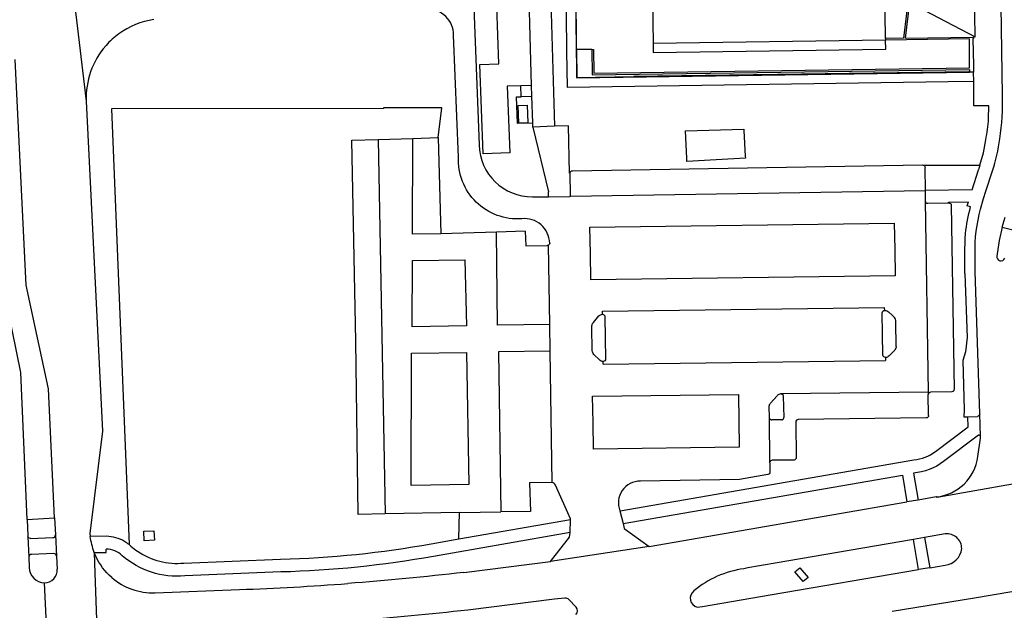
# Model space of a CAD drawing. Header units: metres. Extents: x 256351 to 256908, y 533292 to 533854.
# Tile 5 of 15: x 256537 to 256724, y 533480 to 533592. Entities that reach past the tile are written whole.
import ezdxf

# ---------------------------------------------------------------- set-up
doc = ezdxf.new("R2010")
doc.units = ezdxf.units.M
doc.header["$LTSCALE"] = 0.5
for name, color, linetype in [('G_BAGPAND', 1, 'Continuous'), ('G_BTD', 84, 'Continuous'), ('G_OTD', 8, 'Continuous'), ('G_OWG', 9, 'Continuous'), ('G_PND', 1, 'Continuous'), ('G_SHD', 12, 'Continuous'), ('G_WGD', 8, 'Continuous'), ('G_WTD', 140, 'Continuous'), ('L_SHD', 12, 'RASTER')]:
    doc.layers.add(name, color=color, linetype=linetype)
doc.linetypes.add('RASTER', pattern='A,4,-1,[4,TOPOCAD.SHX,S=0.5,R=0,X=-0.5,Y=0],-1', length=6)

msp = doc.modelspace()

# ---------------------------------------------------------------- linework, layer by layer
at = {"layer": 'G_BAGPAND'}
msp.add_lwpolyline([(256657.179, 533587.124), (256657.204, 533585.396), (256701.194, 533586.038), (256701.168, 533587.766)], dxfattribs=at)
at = {"layer": 'G_BTD'}
for points in [[(256627.989, 533583.285), (256627.559, 533594.127)], [(256632.115, 533579.089), (256629.541, 533579.007), (256630.052, 533566.408), (256625.023, 533566.204), (256624.338, 533583.161), (256627.989, 533583.285)], [(256634.164, 533579.154), (256632.115, 533579.089)], [(256632.182, 533577.07), (256632.115, 533579.089)], [(256634.4, 533572.014), (256631.467, 533571.929), (256631.304, 533577), (256632.183, 533577.023), (256632.182, 533577.07)], [(256616.479, 533569.307), (256617.155, 533574.911), (256606.104, 533574.911), (256606.106, 533574.798), (256554.634, 533574.752), (256557.964, 533492.162)], [(256663.528, 533565.354), (256663.284, 533570.539), (256674.325, 533570.865), (256674.346, 533570.621), (256674.61, 533565.781), (256674.63, 533565.415), (256663.548, 533564.765), (256663.528, 533565.354)], [(256708.406, 533564.04), (256719.026, 533564.045)], [(256620.422, 533493.234), (256620.545, 533498.234)], [(256560.845, 533492.847), (256560.773, 533494.676), (256562.692, 533494.759), (256562.801, 533492.973), (256560.845, 533492.847)]]:
    msp.add_lwpolyline(points, dxfattribs=at)
at = {"layer": 'G_OTD'}
for points in [[(256632.182, 533577.07), (256634.231, 533577.135)], [(256633.332, 533575.439), (256633.442, 533572.093), (256631.761, 533572.033), (256631.65, 533575.381), (256633.332, 533575.439)]]:
    msp.add_lwpolyline(points, dxfattribs=at)
at = {"layer": 'G_OWG'}
for points in [[(256538.693, 533496.937), (256543.869, 533497.26)], [(256685.584, 533485.158), (256684.004, 533486.993), (256684.962, 533487.781), (256686.533, 533485.933), (256685.584, 533485.158)]]:
    msp.add_lwpolyline(points, dxfattribs=at)
at = {"layer": 'G_PND'}
for points in [[(256701.164, 533588.065), (256700.889, 533606.779)], [(256657.061, 533595.286), (256657.179, 533587.124)], [(256701.168, 533587.766), (256657.179, 533587.124)], [(256701.164, 533588.065), (256701.168, 533587.766)]]:
    msp.add_lwpolyline(points, dxfattribs=at)
at = {"layer": 'G_SHD'}
for points in [[(256706.82, 533606.863), (256704.53, 533588.12), (256701.164, 533588.065)], [(256705.712, 533594.884), (256704.887, 533588.126), (256717.796, 533588.338), (256717.81, 533588.04), (256717.692, 533588.038), (256717.791, 533582.919), (256717.815, 533581.707)], [(256645.586, 533585.994), (256645.886, 533585.998), (256645.949, 533581.514), (256717.073, 533582.506), (256717.07, 533582.913), (256717.024, 533588.027), (256701.168, 533587.766)], [(256645.586, 533585.994), (256645.653, 533581.21), (256717.076, 533582.206), (256717.08, 533581.703)], [(256717.815, 533581.707), (256717.08, 533581.703)]]:
    msp.add_lwpolyline(points, dxfattribs=at)
at = {"layer": 'G_WGD'}
for points in [[(256544.127, 533626.731), (256543.883, 533626.562), (256549.866, 533576.183)], [(256723.307, 533577.328), (256722.873, 533607.037)], [(256634.164, 533579.154), (256633.472, 533604.98), (256633.826, 533604.992)], [(256642.676, 533585.953), (256642.449, 533603.053), (256656.942, 533603.248)], [(256637.295, 533601.373), (256637.36, 533599.421), (256637.661, 533599.426), (256638.472, 533571.425)], [(256717.875, 533579.917), (256712.994, 533579.841), (256640.939, 533578.804), (256640.844, 533585.675), (256640.685, 533599.732)], [(256705.712, 533594.884), (256718.125, 533588.376), (256718.077, 533592.52), (256718.029, 533596.663), (256706.47, 533601.087)], [(256623.215, 533593.972), (256624.224, 533567.914)], [(256620.346, 533565.61), (256619.412, 533588.72)], [(256553.612, 533586.743), (256553.544, 533586.665)], [(256642.676, 533585.953), (256642.747, 533580.613), (256717.08, 533581.703)], [(256538.693, 533496.937), (256537.482, 533524.796), (256533.596, 533544.051), (256531.889, 533583.774)], [(256543.869, 533497.26), (256542.697, 533521.687), (256538.487, 533541.315), (256536.397, 533584.071)], [(256717.875, 533579.917), (256717.815, 533581.707)], [(256634.231, 533577.135), (256634.164, 533579.154)], [(256720.675, 533572.821), (256720.72, 533575.286), (256717.9, 533575.29), (256717.875, 533579.917)], [(256634.398, 533572.073), (256634.231, 533577.135)], [(256549.866, 533576.183), (256552.92, 533513.637), (256550.564, 533494.244), (256550.63, 533493.684)], [(256634.4, 533572.014), (256634.398, 533572.073)], [(256634.429, 533571.286), (256634.4, 533572.014)], [(256638.472, 533571.425), (256634.429, 533571.286)], [(256641.328, 533562.555), (256641.142, 533571.516), (256638.472, 533571.425)], [(256634.429, 533571.286), (256637.368, 533559.005)], [(256606.45, 533497.977), (256601.344, 533497.866), (256600.865, 533530.729), (256600.155, 533568.825), (256605.109, 533568.941)], [(256605.109, 533568.941), (256611.71, 533569.126)], [(256605.109, 533568.941), (256606.45, 533497.977)], [(256611.625, 533550.975), (256611.71, 533569.126)], [(256611.71, 533569.126), (256616.479, 533569.307)], [(256616.479, 533569.307), (256616.963, 533551.051)], [(256719.026, 533564.045), (256719.675, 533566.397), (256720.163, 533568.873)], [(256641.904, 533563.014), (256708.179, 533564.113)], [(256641.46, 533562.558), (256641.328, 533562.555)], [(256641.56, 533558.288), (256641.46, 533562.558)], [(256708.629, 533563.546), (256708.679, 533559.283)], [(256717.567, 533559.394), (256718.746, 533563.2)], [(256719.163, 533555.724), (256719.684, 533557.77), (256720.155, 533559.14), (256721.398, 533562.976)], [(256637.381, 533558.093), (256637.368, 533559.005)], [(256641.531, 533558.207), (256708.679, 533559.283)], [(256708.679, 533559.283), (256708.66, 533557.447)], [(256717.567, 533559.394), (256708.679, 533559.283)], [(256634.352, 533558.051), (256637.381, 533558.093)], [(256637.381, 533558.093), (256641.418, 533558.15)], [(256708.648, 533557.32), (256709.232, 533521.028)], [(256708.648, 533557.32), (256708.658, 533557.32)], [(256708.66, 533557.447), (256708.658, 533557.32)], [(256709.177, 533556.85), (256713.094, 533556.903)], [(256713.092, 533557.068), (256716.859, 533557.111)], [(256713.094, 533556.903), (256713.092, 533557.068)], [(256717.249, 533556.152), (256716.616, 533556.326), (256716.859, 533557.111)], [(256713.595, 533556.466), (256714.149, 533521.564)], [(256645.295, 533547.319), (256645.214, 533552.322), (256702.801, 533553.089), (256702.891, 533548.106)], [(256723.255, 533552.288), (256723.785, 533554.211)], [(256616.963, 533551.051), (256611.625, 533550.975)], [(256627.521, 533551.38), (256616.963, 533551.051)], [(256632.964, 533551.549), (256627.521, 533551.38)], [(256637.603, 533533.849), (256627.718, 533533.715), (256627.521, 533551.38)], [(256632.964, 533551.549), (256633.086, 533548.79), (256637.124, 533548.828)], [(256723.255, 533552.288), (256722.652, 533549.803), (256722.216, 533546.847)], [(256723.255, 533552.288), (256725.246, 533551.783)], [(256637.603, 533533.849), (256637.365, 533548.894)], [(256645.375, 533542.315), (256645.295, 533547.319)], [(256702.891, 533548.106), (256702.982, 533543.074), (256645.375, 533542.315)], [(256719.014, 533516.933), (256718.148, 533543.883), (256718.138, 533547.313)], [(256621.868, 533533.597), (256611.552, 533533.443), (256611.604, 533545.968), (256621.548, 533546.103), (256621.868, 533533.597)], [(256716.191, 533543.535), (256716.614, 533531.409), (256716.29, 533528.7), (256715.79, 533527.02), (256716.07, 533517.67), (256715.961, 533516.373), (256716.721, 533516.392)], [(256647.596, 533536.375), (256700.988, 533537.117)], [(256647.604, 533535.795), (256647.596, 533536.375)], [(256700.592, 533532.064), (256700.526, 533536.091)], [(256700.996, 533536.539), (256700.988, 533537.117)], [(256701.725, 533536.266), (256702.451, 533535.599), (256702.846, 533535.19)], [(256645.863, 533534.24), (256646.923, 533535.495)], [(256648.043, 533535.316), (256648.114, 533531.328)], [(256703.179, 533529.73), (256703.099, 533534.341)], [(256637.683, 533528.814), (256637.603, 533533.849)], [(256645.659, 533528.91), (256645.591, 533533.367)], [(256648.114, 533531.328), (256648.185, 533527.32)], [(256700.657, 533528.039), (256700.592, 533532.064)], [(256622.285, 533503.568), (256611.4, 533503.383), (256611.45, 533528.407), (256621.827, 533528.582), (256622.285, 533503.568)], [(256637.683, 533528.814), (256627.873, 533528.698)], [(256627.873, 533528.698), (256628.345, 533498.376)], [(256638.077, 533503.917), (256637.683, 533528.814)], [(256702.914, 533529.018), (256701.837, 533527.92)], [(256647.028, 533527.142), (256645.952, 533528.209)], [(256647.714, 533526.322), (256647.707, 533526.862)], [(256647.714, 533526.322), (256701.139, 533527.071)], [(256701.131, 533527.611), (256701.139, 533527.071)], [(256713.71, 533521.088), (256709.687, 533521.024)], [(256645.811, 533515.247), (256645.719, 533520.272), (256673.315, 533520.623)], [(256673.315, 533520.623), (256673.398, 533515.626)], [(256679.389, 533518.964), (256680.637, 533520.361)], [(256681.385, 533520.715), (256681.268, 533520.702), (256681.126, 533520.668), (256680.99, 533520.615), (256680.847, 533520.537), (256680.739, 533520.457), (256680.637, 533520.361)], [(256709.232, 533521.028), (256681.385, 533520.725)], [(256681.385, 533520.725), (256681.385, 533520.715)], [(256681.385, 533520.715), (256681.476, 533520.705), (256681.554, 533520.68), (256681.632, 533520.636), (256681.692, 533520.584), (256681.749, 533520.51), (256681.785, 533520.432), (256681.805, 533520.353), (256681.808, 533520.259)], [(256681.808, 533520.259), (256681.897, 533516.234)], [(256709.232, 533521.028), (256709.239, 533520.573)], [(256709.239, 533520.573), (256709.249, 533520.574)], [(256709.31, 533516.632), (256709.249, 533520.574)], [(256679.127, 533518.239), (256679.137, 533518.401), (256679.177, 533518.58), (256679.228, 533518.712), (256679.303, 533518.848), (256679.389, 533518.964)], [(256679.17, 533516.252), (256679.127, 533518.239)], [(256673.398, 533515.626), (256673.481, 533510.651), (256645.902, 533510.263), (256645.811, 533515.247)], [(256679.184, 533516.142), (256679.174, 533516.197), (256679.17, 533516.252)], [(256679.29, 533507.857), (256679.184, 533516.142)], [(256679.184, 533516.142), (256679.242, 533516.006), (256679.318, 533515.915), (256679.417, 533515.844), (256679.532, 533515.802), (256679.63, 533515.79)], [(256681.441, 533515.795), (256679.63, 533515.79)], [(256681.441, 533515.795), (256681.574, 533515.807), (256681.687, 533515.853), (256681.818, 533515.973), (256681.867, 533516.063), (256681.892, 533516.154), (256681.897, 533516.234)], [(256708.862, 533516.157), (256684.613, 533515.848)], [(256710.591, 533509.779), (256716.788, 533514.48), (256716.721, 533516.392)], [(256716.721, 533516.392), (256718.541, 533516.439)], [(256719.135, 533512.666), (256719.014, 533516.933)], [(256684.169, 533515.381), (256684.253, 533508.672)], [(256718.73, 533512.88), (256712.136, 533507.903)], [(256718.648, 533508.83), (256719.144, 533512.354)], [(256719.135, 533512.666), (256719.064, 533512.827)], [(256650.906, 533498.563), (256706.52, 533508.2)], [(256683.84, 533508.184), (256679.7, 533508.129)], [(256679.257, 533507.677), (256679.264, 533507.769), (256679.29, 533507.857)], [(256679.257, 533507.677), (256679.278, 533505.947)], [(256651.47, 533496.169), (256704.348, 533505.323), (256705.221, 533500.233)], [(256678.86, 533505.435), (256673.489, 533504.502), (256654.772, 533504.189)], [(256706.434, 533505.707), (256707.313, 533500.595)], [(256739.478, 533506.136), (256710.934, 533501.063), (256710.732, 533501.186)], [(256638.077, 533503.917), (256633.8, 533503.853), (256633.942, 533498.458), (256628.345, 533498.376)], [(256641.518, 533496.905), (256641.521, 533497.017), (256638.659, 533503.431)], [(256707.313, 533500.595), (256705.221, 533500.233)], [(256710.732, 533501.186), (256707.313, 533500.595)], [(256656.412, 533491.799), (256705.221, 533500.233)], [(256538.693, 533496.937), (256538.828, 533493.82), (256538.832, 533493.704)], [(256543.869, 533497.26), (256544.026, 533493.992)], [(256620.545, 533498.234), (256606.45, 533497.977)], [(256620.422, 533493.234), (256641.518, 533496.905)], [(256620.545, 533498.234), (256628.345, 533498.376)], [(256641.45, 533494.44), (256641.451, 533494.446), (256641.518, 533496.905)], [(256650.876, 533498.558), (256650.906, 533498.563)], [(256650.876, 533498.558), (256651.47, 533496.169)], [(256651.47, 533496.169), (256651.708, 533495.204), (256656.412, 533491.799)], [(256538.832, 533493.704), (256538.978, 533489.797)], [(256539.328, 533493.339), (256543.558, 533493.482)], [(256544.026, 533493.992), (256544.257, 533489.97)], [(256553.685, 533493.729), (256550.63, 533493.684)], [(256615.15, 533492.316), (256620.422, 533493.234)], [(256641.45, 533494.44), (256615.568, 533489.922)], [(256637.761, 533488.986), (256641.339, 533493.584), (256641.45, 533494.44)], [(256706.429, 533493.153), (256680.274, 533488.656)], [(256708.528, 533493.514), (256706.429, 533493.153)], [(256707.429, 533487.409), (256706.429, 533493.153)], [(256712.46, 533494.19), (256708.528, 533493.514)], [(256708.528, 533493.514), (256709.532, 533487.772)], [(256551.38, 533490.681), (256553.635, 533490.686), (256553.63, 533491.3)], [(256656.412, 533491.799), (256637.761, 533488.986)], [(256538.978, 533489.797), (256539.049, 533487.802)], [(256543.73, 533490.462), (256539.489, 533490.312)], [(256544.257, 533489.97), (256544.384, 533487.476)], [(256551.38, 533490.681), (256551.482, 533486.762), (256552.95, 533446.104)], [(256568.356, 533488.653), (256586.644, 533489.396)], [(256621.311, 533486.876), (256637.761, 533488.986)], [(256709.532, 533487.772), (256707.429, 533487.409)], [(256709.532, 533487.772), (256712.417, 533488.27)], [(256586.707, 533486.967), (256568.546, 533486.224)], [(256665.495, 533480.283), (256666.503, 533480.405), (256679.32, 533482.622), (256707.429, 533487.409)], [(256543.162, 533459.782), (256541.957, 533484.907)], [(256735.485, 533484.979), (256717.99, 533482), (256702.432, 533479.45)], [(256562.887, 533483.03), (256578.894, 533483.642)], [(256640.478, 533482.006), (256638.478, 533481.827), (256622.078, 533479.755)], [(256642.625, 533480.322), (256641.23, 533481.759)]]:
    msp.add_lwpolyline(points, dxfattribs=at)
for points in [[(256619.412, 533588.72, 0.4184817), (256614.351, 533593.636)], [(256562.652, 533591.664, 0.1208615), (256556.04, 533588.953)], [(256556.04, 533588.953, 0.0551947), (256553.612, 533586.743)], [(256553.544, 533586.665, 0.191549), (256549.866, 533576.183)], [(256722.794, 533569.046, 0.0457658), (256723.307, 533577.328)], [(256720.163, 533568.873, 0.0090968), (256720.675, 533572.821)], [(256624.224, 533567.914, 0.4097614), (256634.352, 533558.051)], [(256721.398, 533562.976, 0.0438516), (256722.794, 533569.046)], [(256632.311, 533553.913, -0.4524924), (256620.346, 533565.61)], [(256708.179, 533564.113, -0.1272234), (256708.406, 533564.04)], [(256708.406, 533564.04, -0.3019926), (256708.629, 533563.546)], [(256719.026, 533564.045, -0.0067529), (256718.746, 533563.2)], [(256641.46, 533562.558, -0.3976691), (256641.904, 533563.014)], [(256641.418, 533558.15, 0.2211151), (256641.531, 533558.207)], [(256641.531, 533558.207, 0.1417443), (256641.56, 533558.288)], [(256708.658, 533557.32, 0.4379623), (256709.177, 533556.85)], [(256713.094, 533556.903, -0.4506271), (256713.595, 533556.466)], [(256716.293, 533551.097, -0.0383887), (256717.249, 533556.152)], [(256718.138, 533547.313, -0.0771594), (256719.163, 533555.724)], [(256637.587, 533549.295, 0.4381183), (256632.311, 533553.913)], [(256716.191, 533543.535, -0.0230092), (256716.293, 533551.097)], [(256637.587, 533549.295, -0.2683741), (256637.365, 533548.894)], [(256637.365, 533548.894, -0.1406053), (256637.124, 533548.828)], [(256722.216, 533546.847, 0.9024133), (256723.721, 533546.423)], [(256700.526, 533536.091, -0.3655487), (256700.996, 533536.539)], [(256700.996, 533536.539, -0.1710276), (256701.725, 533536.266)], [(256645.591, 533533.367, -0.217629), (256645.863, 533534.24)], [(256646.923, 533535.495, -0.1732158), (256647.604, 533535.795)], [(256647.604, 533535.795, -0.4301662), (256648.043, 533535.316)], [(256703.049, 533534.854, 0.1412102), (256702.846, 533535.19)], [(256703.099, 533534.341, 0.0820145), (256703.049, 533534.854)], [(256645.952, 533528.209, -0.2016762), (256645.659, 533528.91)], [(256703.179, 533529.73, -0.1244824), (256702.914, 533529.018)], [(256647.707, 533526.862, -0.2118338), (256647.028, 533527.142)], [(256648.185, 533527.32, -0.3930302), (256647.707, 533526.862)], [(256701.131, 533527.611, -0.2679259), (256700.657, 533528.039)], [(256701.837, 533527.92, -0.2201688), (256701.131, 533527.611)], [(256714.149, 533521.564, -0.3141492), (256713.71, 533521.088)], [(256709.687, 533521.024, 0.4258391), (256709.249, 533520.574)], [(256684.613, 533515.848, 0.435009), (256684.169, 533515.381)], [(256709.31, 533516.632, -0.4548899), (256708.862, 533516.157)], [(256719.014, 533516.933, -0.2451112), (256718.541, 533516.439)], [(256719.064, 533512.827, 0.3496544), (256718.73, 533512.88)], [(256719.144, 533512.354, 0.1251086), (256719.135, 533512.666)], [(256679.7, 533508.129, 0.3053774), (256679.29, 533507.857)], [(256684.253, 533508.672, -0.3823632), (256683.84, 533508.184)], [(256706.52, 533508.2, 0.128055), (256710.591, 533509.779)], [(256710.732, 533501.186, 0.3464014), (256718.648, 533508.83)], [(256712.136, 533507.903, -0.1455829), (256706.434, 533505.707)], [(256679.278, 533505.947, -0.4628578), (256678.86, 533505.435)], [(256638.659, 533503.431, 0.1966036), (256638.077, 533503.917)], [(256654.772, 533504.189, 0.5337641), (256650.876, 533498.558)], [(256539.328, 533493.339, -0.4052813), (256538.832, 533493.704)], [(256543.558, 533493.482, 0.4069706), (256544.026, 533493.992)], [(256551.38, 533490.681, -0.0546149), (256550.63, 533493.684)], [(256557.101, 533492.763, 0.130008), (256553.685, 533493.729)], [(256715.584, 533491.388, 0.4498887), (256712.46, 533494.19)], [(256556.679, 533490.059, 0.1840707), (256553.63, 533491.3)], [(256557.964, 533492.162, 0.0382508), (256557.101, 533492.763)], [(256557.964, 533492.162, -0.0151831), (256558.282, 533491.885)], [(256558.282, 533491.885, 0.0309019), (256559.579, 533490.885)], [(256586.644, 533489.396, 0.0381694), (256615.15, 533492.316)], [(256712.417, 533488.27, 0.3578403), (256715.584, 533491.388)], [(256539.489, 533490.312, 0.3977179), (256538.978, 533489.797)], [(256544.257, 533489.97, 0.3934556), (256543.73, 533490.462)], [(256551.669, 533489.958, -0.0155021), (256551.38, 533490.681)], [(256554.7, 533485.919, -0.1077667), (256551.669, 533489.958)], [(256568.546, 533486.224, -0.2067145), (256556.679, 533490.059)], [(256559.579, 533490.885, 0.1750134), (256568.356, 533488.653)], [(256615.568, 533489.922, -0.0381493), (256586.707, 533486.967)], [(256539.049, 533487.802, 0.3861806), (256541.957, 533484.907)], [(256674.359, 533487.583, 0.1418048), (256664.879, 533483.385)], [(256680.274, 533488.656, 0.00796), (256674.359, 533487.583)], [(256541.957, 533484.907, 0.419936), (256544.384, 533487.476)], [(256554.7, 533485.919, 0.1892172), (256562.887, 533483.03)], [(256621.311, 533486.876, -0.0087585), (256599.393, 533484.784)], [(256578.894, 533483.642, 0.0105397), (256599.393, 533484.784)], [(256641.23, 533481.759, 0.2296723), (256640.478, 533482.006)], [(256664.879, 533483.385, 0.6196203), (256665.495, 533480.283)], [(256642.522, 533478.905, 0.4070956), (256642.625, 533480.322)], [(256622.078, 533479.755, -0.0079317), (256600.65, 533477.687)]]:
    msp.add_lwpolyline(points, format="xyb", dxfattribs=at)
at = {"layer": 'G_WTD'}
msp.add_lwpolyline([(256645.586, 533585.994), (256642.676, 533585.953)], dxfattribs=at)
at = {"layer": 'L_SHD'}
for points in [[(256657.051, 533603.154), (256642.458, 533602.962), (256642.661, 533580.691), (256653.534, 533580.859)], [(256716.9, 533581.778), (256653.534, 533580.859)]]:
    msp.add_lwpolyline(points, dxfattribs=at)

doc.saveas('drawing.dxf')
